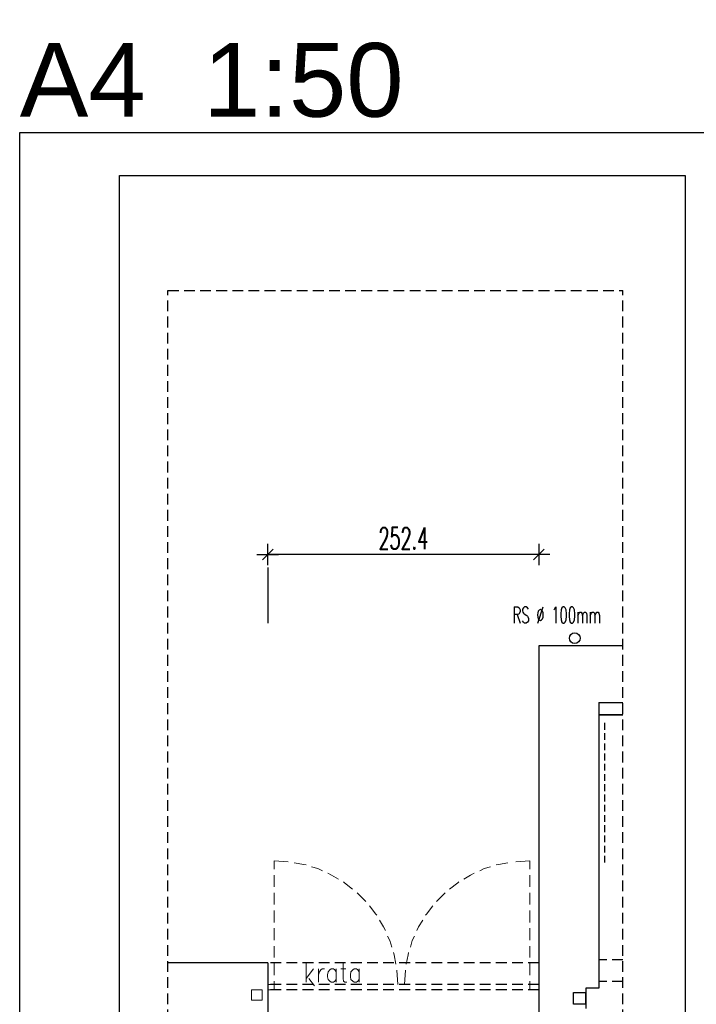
# Model space of a CAD drawing. Extents: x 678233 to 771511, y -128679 to -91169.
# Tile 40 of 58: x 759480 to 760110, y -94733 to -93817. Entities that reach past the tile are written whole.
import ezdxf

# ---------------------------------------------------------------- set-up
doc = ezdxf.new("R2010")
doc.units = 0
doc.linetypes.add('DASHED', pattern=[0.75, 0.5, -0.25])
doc.linetypes.add('HIDDEN', pattern=[9.525, 6.35, -3.175])
doc.layers.get('0').update_dxf_attribs({"linetype": 'CONTINUOUS'})
doc.layers.get('Defpoints').update_dxf_attribs({"linetype": 'CONTINUOUS'})
doc.layers.add('A-SCIANY PROJ', color=6, linetype='CONTINUOUS', lineweight=35)
for name, color, linetype in [('MEBLE', 4, 'CONTINUOUS'), ('PDF_686_ZS31_Felińskiego13_XRF_Parter$SCIANY', 7, 'CONTINUOUS'), ('PRZEKROJOWE', 7, 'CONTINUOUS'), ('PRZERYWANA', 9, 'DASHED'), ('tabelka', 2, 'CONTINUOUS'), ('WIDOKOWE', 2, 'CONTINUOUS'), ('WYMIAROWE', 1, 'CONTINUOUS')]:
    doc.layers.add(name, color=color, linetype=linetype)
doc.layers.add('PDF_686_ZS31_Felińskiego13_XRF_Parter$TEKST', color=9, linetype='CONTINUOUS', true_color=0x808080)
doc.layers.add('PDF_686_ZS31_Felińskiego13_XRF_Parter$widok', color=9, linetype='CONTINUOUS', true_color=0x808080)
doc.styles.add('Arial', font='arial.ttf')
doc.styles.add('ROMANTS', font='ROMANS.shx', dxfattribs={"width": 0.6})
doc.dimstyles.new('WYMIAR1', dxfattribs={"dimtxt": 5, "dimasz": 1.5, "dimexe": 1.25, "dimexo": 0.625, "dimgap": 0.7, "dimtad": 1, "dimdec": 1, "dimdsep": 46, "dimtxsty": 'Standard', "dimblk1": 'WYMIAR1', "dimblk2": 'WYMIAR1', "dimsah": 1, "dimcen": 2.5, "dimse1": 1, "dimse2": 1, "dimclrd": 256, "dimclrt": 2, "dimadec": 0, "dimazin": 0, "dimtfac": 1, "dimtdec": 1, "dimtofl": 0, "dimtmove": 0, "dimatfit": 3, "dimldrblk": 'WYMIAR1', "dimfxl": 1, "dimtolj": 1, "dimtzin": 0, "dimarcsym": 0})

# ---------------------------------------------------------------- blocks, each defined once
blk = doc.blocks.new('WYMIAR1')
at = {"layer": 'WYMIAROWE'}
for p, q in [((0, 5), (0, -5)), ((0, 0), (-5, 0)), ((5, 0), (0, 0))]:
    blk.add_line(p, q, dxfattribs=at)
at = {"layer": 'WYMIAROWE', "color": 2}
blk.add_line((-2.5, -2.5), (2.5, 2.5), dxfattribs=at)
blk = doc.blocks.new('*D24')
at = {"layer": 'Defpoints', "color": 0, "transparency": 16777216}
for p in [(759710.85, -94314.45), (759710.85, -94694.67), (759963.3, -94694.67)]:
    blk.add_point(p, dxfattribs=at)
at = {"layer": 'WYMIAROWE', "color": 1, "lineweight": -2, "transparency": 16777216}
blk.add_line((759961.3, -94314.45), (759712.85, -94314.45), dxfattribs=at)
at = {"layer": 'WYMIAROWE', "color": 1, "lineweight": -2, "transparency": 16777216, "xscale": 2, "yscale": 2, "zscale": 2, "rotation": 180}
blk.add_blockref('WYMIAR1', (759710.85, -94314.45), dxfattribs=at)
at = {"layer": 'WYMIAROWE', "color": 1, "lineweight": -2, "transparency": 16777216, "xscale": 2, "yscale": 2, "zscale": 2}
blk.add_blockref('WYMIAR1', (759963.3, -94314.45), dxfattribs=at)
at = {"layer": 'WYMIAROWE', "color": 4, "transparency": 16777216, "insert": (759837.08, -94299.45), "char_height": 20, "attachment_point": 5, "style": 'ROMANTS'}
blk.add_mtext('\\A1;252.4', dxfattribs=at)
blk = doc.blocks.new('DOT1')
at = {"color": 1, "ltscale": 5}
for p, q in [((0, 33.36), (0, -33.36)), ((29.4, 0), (-47.89, 0))]:
    blk.add_line(p, q, dxfattribs=at)
at = {"color": 8, "ltscale": 5, "const_width": 7.48}
blk.add_lwpolyline([(-3.74, 0, 1), (3.74, 0, 1)], format="xyb", close=True, dxfattribs=at)

msp = doc.modelspace()

# ---------------------------------------------------------------- linework, layer by layer
at = {"layer": 'A-SCIANY PROJ', "ltscale": 3}
msp.add_line((760041.36, -94463.67), (760019.05, -94463.67), dxfattribs=at)
at = {"layer": 'Defpoints'}
msp.add_lwpolyline([(759479.97, -93921.74), (760529.97, -93921.74), (760529.97, -95406.74), (759479.97, -95406.74)], close=True, dxfattribs=at)
at = {"layer": 'MEBLE', "color": 8, "linetype": 'HIDDEN'}
msp.add_line((760024.41, -94471.27), (760024.41, -94601.27), dxfattribs=at)
at = {"layer": 'PDF_686_ZS31_Felińskiego13_XRF_Parter$SCIANY', "lineweight": 13}
msp.add_lwpolyline([(759695.6, -94719.69), (759705.78, -94719.69), (759705.78, -94729.44), (759695.6, -94729.44)], close=True, dxfattribs=at)
at = {"layer": 'PDF_686_ZS31_Felińskiego13_XRF_Parter$TEKST', "lineweight": 0}
for points in [[(759746.69, -94694.4), (759746.69, -94712.64)], [(759781.05, -94694.4), (759781.05, -94709.25), (759781.48, -94711.79), (759782.75, -94712.64), (759784.45, -94712.64)], [(759753.47, -94700.34), (759746.69, -94709.25)], [(759758.14, -94700.34), (759758.14, -94712.64)], [(759758.14, -94705.85), (759758.99, -94702.88), (759760.26, -94701.19), (759761.54, -94700.34), (759763.66, -94700.34)], [(759774.69, -94702.88), (759773.41, -94701.19), (759772.14, -94700.34), (759770.02, -94700.34), (759768.75, -94701.19), (759767.05, -94702.88), (759766.63, -94705.85), (759766.63, -94707.55), (759767.05, -94710.1), (759768.75, -94711.79), (759770.02, -94712.64), (759772.14, -94712.64), (759773.41, -94711.79), (759774.69, -94710.1)], [(759774.69, -94700.34), (759774.69, -94712.64)], [(759778.93, -94700.34), (759783.6, -94700.34)], [(759795.9, -94702.88), (759794.63, -94701.19), (759793.35, -94700.34), (759791.23, -94700.34), (759789.96, -94701.19), (759788.26, -94702.88), (759787.84, -94705.85), (759787.84, -94707.55), (759788.26, -94710.1), (759789.96, -94711.79), (759791.23, -94712.64), (759793.35, -94712.64), (759794.63, -94711.79), (759795.9, -94710.1)], [(759795.9, -94700.34), (759795.9, -94712.64)], [(759749.23, -94709.08), (759754.32, -94715.87)]]:
    msp.add_lwpolyline(points, dxfattribs=at)
at = {"layer": 'PDF_686_ZS31_Felińskiego13_XRF_Parter$widok', "lineweight": 0}
for points in [[(759729.97, -94600.55), (759716.81, -94599.7), (759716.81, -94607.33)], [(759746.51, -94603.52), (759744.39, -94603.09), (759735.48, -94601.39)], [(759761.79, -94609.03), (759757.54, -94606.91), (759751.6, -94605.21)], [(759908.16, -94609.03), (759912.4, -94606.91), (759918.34, -94605.21)], [(759923.43, -94603.52), (759925.55, -94603.09), (759934.46, -94601.39)], [(759941.8, -94600.55), (759954.95, -94599.7), (759954.95, -94607.33)], [(759716.81, -94612.85), (759716.81, -94623.88)], [(759776.64, -94616.67), (759770.27, -94612.85), (759766.88, -94611.15)], [(759893.31, -94616.67), (759899.67, -94612.85), (759903.06, -94611.15)], [(759954.95, -94612.85), (759954.95, -94623.88)], [(759789.79, -94626), (759782.15, -94620.06), (759781.3, -94619.21)], [(759880.15, -94626), (759887.79, -94620.06), (759888.64, -94619.21)], [(759716.81, -94629.4), (759716.81, -94640.43)], [(759802.09, -94637.46), (759794.03, -94629.4)], [(759867.85, -94637.46), (759875.91, -94629.4)], [(759954.95, -94629.4), (759954.95, -94640.43)], [(759812.27, -94650.18), (759811.42, -94649.34), (759805.48, -94641.7)], [(759857.67, -94650.18), (759858.52, -94649.34), (759864.46, -94641.7)], [(759716.81, -94645.94), (759716.81, -94656.97)], [(759954.95, -94645.94), (759954.95, -94656.97)], [(759716.81, -94662.49), (759716.81, -94673.52)], [(759820.33, -94664.61), (759818.64, -94661.22), (759814.82, -94654.85)], [(759849.61, -94664.61), (759851.3, -94661.22), (759855.12, -94654.85)], [(759954.95, -94662.49), (759954.95, -94673.52)], [(759826.27, -94679.88), (759824.58, -94673.94), (759822.46, -94669.7)], [(759843.67, -94679.88), (759845.37, -94673.94), (759847.49, -94669.7)], [(759716.81, -94679.03), (759716.81, -94689.64)], [(759954.95, -94679.03), (759954.95, -94689.64)], [(759830.09, -94696), (759828.39, -94687.1), (759827.97, -94684.97)], [(759839.85, -94696), (759841.55, -94687.1), (759841.97, -94684.97)], [(759716.81, -94695.16), (759716.81, -94706.19)], [(759954.8, -94695.16), (759954.8, -94706.19)], [(759831.79, -94714.67), (759830.94, -94701.52)], [(759838.15, -94714.67), (759839, -94701.52)], [(759716.81, -94711.7), (759716.81, -94719.76), (759711.72, -94719.76)], [(759716.81, -94714.67), (759711.72, -94714.67)], [(759954.8, -94711.7), (759954.8, -94719.76), (759959.89, -94719.76)]]:
    msp.add_lwpolyline(points, dxfattribs=at)
at = {"layer": 'PRZEKROJOWE'}
for p, q in [((760041.36, -94399.67), (759963.3, -94399.67)), ((759963.3, -94399.67), (759963.3, -95068.17)), ((760019.05, -94452.17), (760041.36, -94452.17)), ((760019.05, -94452.17), (760019.05, -94718.17)), ((759710.85, -94694.67), (759617.96, -94694.67)), ((759710.85, -94694.67), (759710.85, -95068.17)), ((760019.05, -94718.17), (760007.05, -94718.17)), ((760007.05, -94718.17), (760007.05, -94737.17))]:
    msp.add_line(p, q, dxfattribs=at)
msp.add_lwpolyline([(759995.55, -94722.17), (760006.55, -94722.17), (760006.55, -94733.17), (759995.55, -94733.17)], close=True, dxfattribs=at)
msp.add_circle((759996.6, -94392.4), 5, dxfattribs=at)
at = {"layer": 'PRZERYWANA', "ltscale": 20}
for p, q in [((759617.96, -95243.03), (759617.96, -94068.63)), ((759617.96, -94068.63), (760041.36, -94068.63)), ((760041.36, -95243.03), (760041.36, -94068.63)), ((759963.3, -94694.67), (759708.31, -94694.67)), ((760041.36, -94691.92), (760019.05, -94691.92)), ((759963.3, -94714.67), (759708.31, -94714.67)), ((760041.36, -94711.92), (760019.05, -94711.92)), ((759963.3, -94719.76), (759708.31, -94719.76))]:
    msp.add_line(p, q, dxfattribs=at)
at = {"layer": 'tabelka'}
msp.add_lwpolyline([(759572.82, -93961.74), (760099.26, -93961.74), (760099.26, -95366.74), (759572.82, -95366.74)], close=True, dxfattribs=at)
at = {"layer": 'WIDOKOWE'}
msp.add_line((759710.85, -94326.45), (759710.85, -94378.49), dxfattribs=at)

# ---------------------------------------------------------------- texts
at = {"layer": 'Defpoints', "insert": (759479.97, -93907.99), "char_height": 68.672, "attachment_point": 7, "style": 'Arial'}
msp.add_mtext('A4  1:50', dxfattribs=at)
at = {"layer": 'PRZERYWANA', "ltscale": 20, "style": 'ROMANTS', "width": 0.6}
msp.add_text('RS %%C 100mm', height=15.0341, dxfattribs=at).set_placement((759938.73, -94378.33))

# ---------------------------------------------------------------- dimensions: what is measured, and where the dimension line sits
at = {"layer": 'WYMIAROWE'}
dim = msp.add_linear_dim(base=(759710.855, -94314.4531), p1=(759963.3033, -94694.669), p2=(759710.855, -94694.669), dimstyle='WYMIAR1', override={"dimtxt": 20, "dimasz": 2, "dimexe": 7, "dimexo": 5, "dimgap": 5, "dimzin": 12, "dimtxsty": 'ROMANTS', "dimcen": 0, "dimclrd": 1, "dimclrt": 4, "dimtfac": 0.005, "dimtix": 1, "dimldrblk": 'DOT1', "dimtzin": 12}, dxfattribs=at)
dim.commit()
dim.dimension.update_dxf_attribs({"geometry": '*D24', "text_midpoint": (759837.0791, -94299.4531)})

doc.saveas('drawing.dxf')
